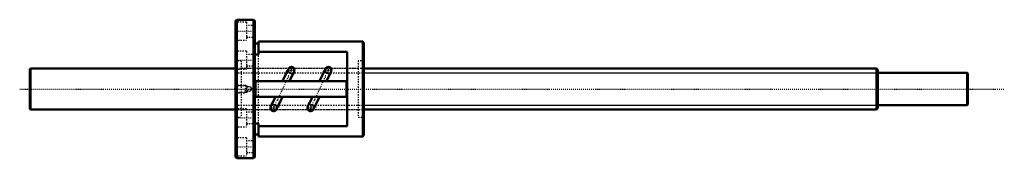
# Model space of a CAD drawing. Header units: millimetres. Extents: x -168 to 599, y -54 to 54.
import ezdxf

# ---------------------------------------------------------------- set-up
doc = ezdxf.new("R2010")
doc.units = ezdxf.units.MM
doc.linetypes.add('Center', pattern=[1.5, 0.45, -0.5, 0.05, -0.5])
doc.linetypes.add('Dashed', pattern=[2, 1, -1])
for name, color, linetype, lineweight in [('2d ConnectionPoints', 7, 'Continuous', 50), ('AM_0', 7, 'Continuous', 50), ('AM_4', 3, 'Continuous', 25), ('AM_5', 3, 'Continuous', 25), ('AM_7', 7, 'Center', 25), ('AM_9', 6, 'Dashed', 25)]:
    doc.layers.add(name, color=color, linetype=linetype, lineweight=lineweight)

# ---------------------------------------------------------------- blocks, each defined once
blk = doc.blocks.new('1_BNF_3210A_5RR_nut_0_in_BNF3210A_5RRG1_730LC5A_00__0')
at = {"layer": 'AM_0'}
for p, q in [((1, 54), (0, 53)), ((14, 54), (1, 54)), ((1, 54), (1, -54)), ((15, 53), (14, 54)), ((14, 54), (14, -54)), ((0, 53), (0, -53)), ((15, 53), (15, -53)), ((18, 35.4), (15, 35.4)), ((18, 37), (18, 26.96)), ((99, 37), (18, 37)), ((100, 36), (99, 37)), ((99, 37), (99, -37)), ((100, 36), (100, -36)), ((18, 26.96), (15, 26.96)), ((87, 29.03), (18, 29.03)), ((87, -29.03), (87, 29.03)), ((41.24, 15.78), (36.68, 6)), ((70.04, 15.78), (65.48, 6)), ((42.12, 6), (45.71, 13.7)), ((70.92, 6), (74.51, 13.7)), ((15.5, 5.2), (15.5, -5.2)), ((85.7, 6), (16.3, 6)), ((86.5, -5.2), (86.5, 5.2)), ((16.3, -6), (85.7, -6)), ((31.08, -6), (27.49, -13.7)), ((31.96, -15.78), (36.52, -6)), ((59.88, -6), (56.29, -13.7)), ((60.76, -15.78), (65.32, -6)), ((15, -26.96), (18, -26.96)), ((18, -26.96), (18, -37)), ((18, -29.03), (87, -29.03)), ((15, -35.4), (18, -35.4)), ((18, -37), (99, -37)), ((99, -37), (100, -36)), ((0, -53), (1, -54)), ((14, -54), (15, -53)), ((1, -54), (14, -54))]:
    blk.add_line(p, q, dxfattribs=at)
for centre, radius, start, end in [((43.47, 14.74), 2.47, 335, 155), ((72.27, 14.74), 2.47, 335, 155), ((16.3, 5.2), 0.8, 90, 180), ((85.7, 5.2), 0.8, 0, 90), ((16.3, -5.2), 0.8, 180, 270), ((85.7, -5.2), 0.8, 270, 360), ((29.73, -14.74), 2.47, 155, 335), ((58.53, -14.74), 2.47, 155, 335)]:
    blk.add_arc(centre, radius, start, end, dxfattribs=at)
at = {"layer": 'AM_4'}
for p, q in [((44.67, 11.47), (40.2, 13.55)), ((73.47, 11.47), (69, 13.55)), ((33, -13.55), (28.53, -11.47)), ((61.8, -13.55), (57.33, -11.47))]:
    blk.add_line(p, q, dxfattribs=at)
at = {"layer": 'AM_5', "linetype": 'Dashed'}
for p, q in [((0, 3), (7.5, 3)), ((8.5, 2.46), (7.5, 3)), ((7.5, 3), (7.5, -3)), ((0, -3), (7.5, -3)), ((8.5, -2.46), (7.5, -3))]:
    blk.add_line(p, q, dxfattribs=at)
at = {"layer": 'AM_7'}
for p, q in [((-0.75, 45), (15.75, 45)), ((-0.75, 22.5), (15.75, 22.5)), ((44.16, 16.22), (29.04, -16.22)), ((43.47, 12.15), (43.47, 17.33)), ((72.96, 16.22), (57.84, -16.22)), ((72.27, 12.15), (72.27, 17.33)), ((39.17, 14.03), (45.7, 10.98)), ((40.89, 14.74), (46.06, 14.74)), ((67.97, 14.03), (74.5, 10.98)), ((69.69, 14.74), (74.86, 14.74)), ((27.14, -14.74), (32.31, -14.74)), ((27.5, -10.98), (34.03, -14.03)), ((29.73, -17.33), (29.73, -12.15)), ((55.94, -14.74), (61.11, -14.74)), ((56.3, -10.98), (62.83, -14.03)), ((58.53, -17.33), (58.53, -12.15)), ((-0.75, -22.5), (15.75, -22.5)), ((-0.75, -45), (15.75, -45))]:
    blk.add_line(p, q, dxfattribs=at)
at = {"layer": 'AM_9'}
for p, q in [((8.5, 52), (0, 52)), ((8.5, 52), (8.5, 38)), ((15, 49.5), (8.5, 49.5)), ((8.5, 40.5), (15, 40.5)), ((0, 38), (8.5, 38)), ((8.5, 29.5), (0, 29.5)), ((8.5, 29.5), (8.5, 15.5)), ((15, 27), (8.5, 27)), ((18, -26.96), (18, 26.96)), ((4.5, 22), (0, 22)), ((0, 15.5), (8.5, 15.5)), ((4.5, 22), (4.5, -22)), ((95.5, 16), (4.5, 16)), ((8.5, 18), (15, 18)), ((100, 22), (95.5, 22)), ((95.5, 22), (95.5, -22)), ((0.54, 2.46), (0, 3)), ((8.5, 2.46), (0.54, 2.46)), ((0.54, 2.46), (0.54, -2.46)), ((9.63, 1.67), (8.5, 2.46)), ((8.5, 2.46), (8.5, -2.46)), ((0, -3), (0.54, -2.46)), ((0.54, -2.46), (8.5, -2.46)), ((8.5, -2.46), (9.63, -1.67)), ((8.5, -15.5), (0, -15.5)), ((0, -22), (4.5, -22)), ((4.5, -16), (95.5, -16)), ((8.5, -15.5), (8.5, -29.5)), ((15, -18), (8.5, -18)), ((95.5, -22), (100, -22)), ((0, -29.5), (8.5, -29.5)), ((8.5, -27), (15, -27)), ((8.5, -38), (0, -38)), ((8.5, -38), (8.5, -52)), ((15, -40.5), (8.5, -40.5)), ((0, -52), (8.5, -52)), ((8.5, -49.5), (15, -49.5))]:
    blk.add_line(p, q, dxfattribs=at)
for points in [[(8.63, 0), (8.73, 0.62), (9.03, 1.17), (9.5, 1.59), (10.08, 1.83), (10.71, 1.86), (11.31, 1.69), (11.82, 1.33), (12.19, 0.82), (12.36, 0.21), (12.33, -0.42), (12.09, -0.99), (11.67, -1.46), (11.12, -1.77), (10.5, -1.87), (9.88, -1.77), (9.33, -1.47), (8.91, -1), (8.67, -0.42), (8.63, 0)], [(9.48, -1.58), (9.51, -1.59), (9.63, -1.66), (9.63, -1.66)]]:
    blk.add_lwpolyline(points, dxfattribs=at)
for centre, radius, start, end in [((43.47, 14.74), 2.47, 155, 335), ((72.27, 14.74), 2.47, 155, 335), ((10.5, 0), 1.88, 165.00717, 189.88588), ((10.5, 0), 1.88, 122.81067, 125.3236), ((10.5, 0), 1.88, 234.68691, 237.18933), ((29.73, -14.74), 2.47, 335, 155), ((58.53, -14.74), 2.47, 335, 155)]:
    blk.add_arc(centre, radius, start, end, dxfattribs=at)
blk = doc.blocks.new('2_BNF3210A_5RRG1_730LC5A_00__shaft_0_in_BNF3210A_5RRG1_730LC5A_00__0')
at = {"layer": 'AM_0'}
for p, q in [((-159.5, 16), (-160, 15.5)), ((-160, 15.5), (-160, -15.5)), ((0, 16), (-159.5, 16)), ((-159.5, 16), (-159.5, -16)), ((499, 16), (100, 16)), ((500, 15), (499, 16)), ((499, 16), (499, -16)), ((500, 15), (500, -15)), ((569.5, 12.65), (500, 12.65)), ((570, 12.15), (569.5, 12.65)), ((569.5, 12.65), (569.5, -12.65)), ((570, 12.15), (570, -12.15)), ((499, -16), (500, -15)), ((500, -12.65), (569.5, -12.65)), ((569.5, -12.65), (570, -12.15)), ((-160, -15.5), (-159.5, -16)), ((-159.5, -16), (0, -16)), ((100, -16), (499, -16))]:
    blk.add_line(p, q, dxfattribs=at)
at = {"layer": 'AM_5', "linetype": 'Dashed'}
for p, q in [((0, 12.5), (100, 12.5)), ((0, -12.5), (100, -12.5))]:
    blk.add_line(p, q, dxfattribs=at)
at = {"layer": 'AM_5'}
for p, q in [((100, 12.5), (500, 12.5)), ((100, -12.5), (500, -12.5))]:
    blk.add_line(p, q, dxfattribs=at)
at = {"layer": 'AM_7'}
blk.add_line((-168, 0), (598.5, 0), dxfattribs=at)
at = {"layer": 'AM_9'}
for p, q in [((100, 16), (0, 16)), ((0, -16), (100, -16))]:
    blk.add_line(p, q, dxfattribs=at)

msp = doc.modelspace()

# ---------------------------------------------------------------- linework, layer by layer
at = {"layer": '2d ConnectionPoints'}
msp.add_point((0, 0), dxfattribs=at)
msp.add_point((0, 0), dxfattribs=at)

# ---------------------------------------------------------------- block references
for name in ['1_BNF_3210A_5RR_nut_0_in_BNF3210A_5RRG1_730LC5A_00__0', '2_BNF3210A_5RRG1_730LC5A_00__shaft_0_in_BNF3210A_5RRG1_730LC5A_00__0']:
    msp.add_blockref(name, (0, 0))

doc.saveas('drawing.dxf')
